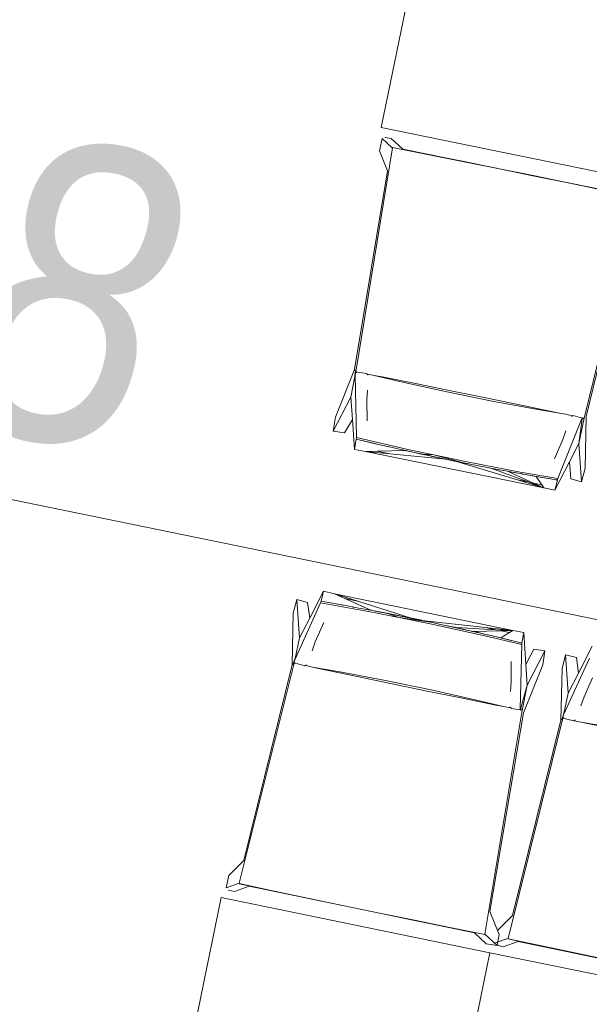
# Model space of a CAD drawing. Header units: metres. Extents: x -94 to 181, y -785 to -637.
# Tile 20 of 54: x 33.24 to 34.29, y -704.64 to -702.84. Entities that reach past the tile are written whole.
import ezdxf
from ezdxf.xclip import XClip

# ---------------------------------------------------------------- set-up
doc = ezdxf.new("R2010")
doc.units = ezdxf.units.M
doc.header["$MEASUREMENT"] = 0
doc.header["$XCLIPFRAME"] = 0
for name, color, linetype, lineweight in [('Mapa Poniatowa - do zatwierdzenia (3)_39_0_Nr_pióra__1', 7, 'Continuous', 13), ('PZT - ogródek_Nr_pióra__101', 7, 'Continuous', 5), ('PZT - ogródek_Nr_pióra__161', 7, 'Continuous', 5), ('Wymiarowanie - PZT_Nr_pióra__101', 7, 'Continuous', 5), ('Wymiarowanie - PZT_Nr_pióra__161', 7, 'Continuous', 5)]:
    doc.layers.add(name, color=color, linetype=linetype, lineweight=lineweight)
doc.layers.add('PZT MDCP', color=7, linetype='Continuous')
doc.layers.add('Wymiarowanie - PZT', color=7, linetype='Continuous')
doc.styles.add('GENERATED_STYLE_1', font='ARIALN.TTF')
doc.dimstyles.new('GENERATED_STYLE__1', dxfattribs={"dimtxt": 0.55, "dimasz": 0.2375, "dimexe": 0.18, "dimexo": 0, "dimgap": 0.09, "dimtad": 1, "dimdec": 0, "dimlfac": 100, "dimzin": 0, "dimdsep": 46, "dimtxsty": 'GENERATED_STYLE_1', "dimblk": 'ARROWHEAD_6', "dimblk1": 'ARROWHEAD_6', "dimblk2": 'ARROWHEAD_6', "dimcen": 0.09, "dimclrd": 7, "dimclre": 7, "dimclrt": 7, "dimadec": 1, "dimazin": 0, "dimtfac": 1, "dimtdec": 4, "dimtmove": 0, "dimatfit": 3, "dimfxl": 0, "dimtolj": 1, "dimtzin": 0, "dimarcsym": 0})
doc.dimstyles.new('GENERATED_STYLE__2', dxfattribs={"dimtxt": 0.55, "dimasz": 0.2375, "dimexe": 0.18, "dimexo": 0, "dimgap": 0.09, "dimtad": 1, "dimdec": 0, "dimlfac": 100, "dimzin": 0, "dimdsep": 46, "dimtxsty": 'GENERATED_STYLE_1', "dimblk": 'ARROWHEAD_6', "dimblk1": 'ARROWHEAD_6', "dimblk2": 'ARROWHEAD_6', "dimcen": 0.09, "dimclrd": 7, "dimclre": 7, "dimclrt": 7, "dimadec": 1, "dimazin": 0, "dimtfac": 1, "dimtdec": 4, "dimtmove": 2, "dimatfit": 3, "dimfxl": 0, "dimtolj": 1, "dimtzin": 0, "dimarcsym": 0})
picture_1 = doc.add_image_def('image1.tif', size_in_pixel=(3509, 6496))

# ---------------------------------------------------------------- blocks, each defined once
blk = doc.blocks.new('Rysunek_1_39', base_point=(43.8985, -710.766))
at = {"layer": 'Mapa Poniatowa - do zatwierdzenia (3)_39_0_Nr_pióra__1'}
image = blk.add_image(picture_1, insert=(-93.5966, -636.5063), size_in_units=(148.5194, 274.9903), rotation=-90, dxfattribs=at)
image.set_boundary_path([(-0.5, -0.5), (3508.5, 6495.5)])
blk = doc.blocks.new('*D14')
at = {"layer": 'Wymiarowanie - PZT_Nr_pióra__101', "linetype": 'Continuous'}
for p, q in [((28.8175, -700.1185), (29.5661, -696.4746)), ((29.0471, -700.1657), (28.5879, -700.0714)), ((26.9446, -709.2357), (28.8175, -700.1185)), ((27.1742, -709.2828), (26.7151, -709.1885)), ((25.0436, -718.4898), (26.9446, -709.2357))]:
    blk.add_line(p, q, dxfattribs=at)
at = {"layer": 'Wymiarowanie - PZT_Nr_pióra__161', "linetype": 'Continuous'}
for p, q in [((28.7202, -699.971), (28.9148, -700.2661)), ((26.8473, -709.0881), (27.0419, -709.3833))]:
    blk.add_line(p, q, dxfattribs=at)
at = {"layer": 'Wymiarowanie - PZT_Nr_pióra__101', "insert": (27.6671, -705.1722), "char_height": 0.55, "attachment_point": 7, "rotation": 78.3916, "style": 'GENERATED_STYLE_1'}
blk.add_mtext('\\A1;{\\fArial Narrow|b0|i1|c238|p34;931}', dxfattribs=at)
blk = doc.blocks.new('ARROWHEAD_6')
at = {"color": 0, "linetype": 'Continuous', "lineweight": 0}
for p, q in [((-0.5, -0.5), (0.5, 0.5)), ((0, 0), (-1, 0))]:
    blk.add_line(p, q, dxfattribs=at)
blk = doc.blocks.new('*D34')
at = {"layer": 'Wymiarowanie - PZT_Nr_pióra__101', "linetype": 'Continuous'}
for p, q in [((9.4008, -705.6633), (11.2622, -696.5439)), ((9.6305, -705.7102), (9.1712, -705.6165)), ((7.5128, -714.9132), (9.4008, -705.6633)), ((7.7424, -714.9601), (7.2832, -714.8664)), ((7.4753, -715.097), (7.5128, -714.9132))]:
    blk.add_line(p, q, dxfattribs=at)
at = {"layer": 'Wymiarowanie - PZT_Nr_pióra__161', "linetype": 'Continuous'}
for p, q in [((9.3033, -705.5159), (9.4983, -705.8108)), ((7.4153, -714.7658), (7.6103, -715.0607))]:
    blk.add_line(p, q, dxfattribs=at)
at = {"layer": 'Wymiarowanie - PZT_Nr_pióra__101', "insert": (8.2434, -710.7836), "char_height": 0.55, "attachment_point": 7, "rotation": 78.4637, "style": 'GENERATED_STYLE_1'}
blk.add_mtext('\\A1;{\\fArial Narrow|b0|i1|c238|p34;944}', dxfattribs=at)
blk = doc.blocks.new('*D35')
at = {"layer": 'Wymiarowanie - PZT_Nr_pióra__101', "linetype": 'Continuous'}
for p, q in [((11.2622, -696.5439), (15.4545, -676.0049)), ((11.4919, -696.5907), (11.0326, -696.497)), ((9.4008, -705.6633), (11.2622, -696.5439)), ((9.6305, -705.7102), (9.1712, -705.6165))]:
    blk.add_line(p, q, dxfattribs=at)
at = {"layer": 'Wymiarowanie - PZT_Nr_pióra__161', "linetype": 'Continuous'}
for p, q in [((11.1647, -696.3964), (11.3597, -696.6913)), ((9.3033, -705.5159), (9.4983, -705.8108))]:
    blk.add_line(p, q, dxfattribs=at)
at = {"layer": 'Wymiarowanie - PZT_Nr_pióra__101', "insert": (10.1181, -701.5989), "char_height": 0.55, "attachment_point": 7, "rotation": 78.4637, "style": 'GENERATED_STYLE_1'}
blk.add_mtext('\\A1;{\\fArial Narrow|b0|i1|c238|p34;931}', dxfattribs=at)
blk = doc.blocks.new('*D60')
at = {"layer": 'Wymiarowanie - PZT_Nr_pióra__101', "linetype": 'Continuous'}
for p, q in [((34.8183, -704.0425), (31.0128, -703.2608)), ((34.8655, -703.8129), (34.7712, -704.2721)), ((47.5965, -706.6674), (34.8183, -704.0425)), ((47.6437, -706.4379), (47.5494, -706.897)), ((48.5467, -706.8626), (47.5965, -706.6674))]:
    blk.add_line(p, q, dxfattribs=at)
at = {"layer": 'Wymiarowanie - PZT_Nr_pióra__161', "linetype": 'Continuous'}
for p, q in [((34.6707, -704.1398), (34.9659, -703.9452)), ((47.4489, -706.7647), (47.7441, -706.5702))]:
    blk.add_line(p, q, dxfattribs=at)
at = {"layer": 'Wymiarowanie - PZT_Nr_pióra__101', "insert": (43.3, -705.6227), "char_height": 0.55, "attachment_point": 7, "rotation": 348.3916, "style": 'GENERATED_STYLE_1'}
blk.add_mtext('\\A1;{\\fArial Narrow|b0|i1|c238|p34;1\xa0305}', dxfattribs=at)
blk = doc.blocks.new('*D61')
at = {"layer": 'Wymiarowanie - PZT_Nr_pióra__101', "linetype": 'Continuous'}
for p, q in [((31.0128, -703.2608), (27.4865, -702.5364)), ((31.06, -703.0312), (30.9657, -703.4903)), ((34.8183, -704.0425), (31.0128, -703.2608)), ((34.8655, -703.8129), (34.7712, -704.2721))]:
    blk.add_line(p, q, dxfattribs=at)
at = {"layer": 'Wymiarowanie - PZT_Nr_pióra__161', "linetype": 'Continuous'}
for p, q in [((30.8652, -703.3581), (31.1604, -703.1635)), ((34.6707, -704.1398), (34.9659, -703.9452))]:
    blk.add_line(p, q, dxfattribs=at)
at = {"layer": 'Wymiarowanie - PZT_Nr_pióra__101', "insert": (32.4205, -703.4376), "char_height": 0.55, "attachment_point": 7, "rotation": 348.3916, "style": 'GENERATED_STYLE_1'}
blk.add_mtext('\\A1;{\\fArial Narrow|b0|i1|c238|p34;388}', dxfattribs=at)
blk = doc.blocks.new('*D136')
at = {"layer": 'Wymiarowanie - PZT_Nr_pióra__101', "linetype": 'Continuous'}
for p, q in [((31.7225, -700.7153), (31.9634, -699.5428)), ((31.9521, -700.7625), (31.4929, -700.6681)), ((29.8496, -709.8324), (31.7225, -700.7153)), ((30.0792, -709.8796), (29.6201, -709.7853)), ((27.9488, -719.086), (29.8496, -709.8324))]:
    blk.add_line(p, q, dxfattribs=at)
at = {"layer": 'Wymiarowanie - PZT_Nr_pióra__161', "linetype": 'Continuous'}
for p, q in [((31.6252, -700.5677), (31.8198, -700.8629)), ((29.7524, -709.6848), (29.9469, -709.98))]:
    blk.add_line(p, q, dxfattribs=at)
at = {"layer": 'Wymiarowanie - PZT_Nr_pióra__101', "char_height": 0.55, "attachment_point": 7, "rotation": 78.3916, "style": 'GENERATED_STYLE_1'}
for s, insert in [('\\A1;{\\fArial Narrow|b0|i1|c238|p34;120}', (31.3771, -701.85)), ('\\A1;{\\fArial Narrow|b0|i1|c238|p34;931}', (30.4658, -706.2861))]:
    blk.add_mtext(s, dxfattribs=dict(at, insert=insert))

msp = doc.modelspace()

# ---------------------------------------------------------------- linework, layer by layer
at = {"layer": 'PZT - ogródek_Nr_pióra__101', "linetype": 'Continuous'}
for p, q in [((33.9048, -703.0344), (34.0103, -702.5206)), ((33.9048, -703.0344), (34.3967, -703.1354)), ((33.9064, -703.0547), (33.9015, -703.0773)), ((33.9249, -703.0716), (33.9064, -703.0547)), ((33.9118, -703.052), (33.9117, -703.0524)), ((33.9117, -703.0524), (33.9227, -703.0542)), ((33.944, -703.0738), (33.9227, -703.0542)), ((33.8582, -703.4818), (33.925, -703.0718)), ((33.925, -703.0708), (33.9249, -703.0716)), ((33.9893, -703.0835), (33.925, -703.0708)), ((33.9252, -703.0711), (33.925, -703.0708)), ((33.9252, -703.0711), (33.925, -703.0718)), ((33.9894, -703.0837), (33.9252, -703.0711)), ((34.3564, -703.1577), (33.944, -703.0738)), ((33.9161, -703.1134), (33.9015, -703.0773)), ((34.0536, -703.0963), (33.9893, -703.0835)), ((34.0536, -703.0965), (33.9894, -703.0837)), ((34.118, -703.1092), (34.0536, -703.0963)), ((34.118, -703.1095), (34.0536, -703.0965)), ((34.1824, -703.1223), (34.118, -703.1092)), ((34.1823, -703.1226), (34.118, -703.1095)), ((33.856, -703.4774), (33.9161, -703.1134)), ((34.2466, -703.1358), (34.1823, -703.1226)), ((34.2467, -703.1356), (34.1824, -703.1223)), ((34.3108, -703.1492), (34.2466, -703.1358)), ((34.3109, -703.149), (34.2467, -703.1356)), ((34.2758, -703.5669), (34.3746, -703.1633)), ((34.3666, -703.2051), (34.2796, -703.5637)), ((33.8208, -703.5652), (33.856, -703.4774)), ((33.856, -703.4774), (33.8581, -703.4817)), ((33.8565, -703.4903), (33.8568, -703.4827)), ((33.8581, -703.4817), (33.8568, -703.4827)), ((33.8568, -703.4827), (33.8569, -703.4879)), ((33.8579, -703.4829), (33.8569, -703.4879)), ((33.8569, -703.4879), (33.8594, -703.6023)), ((33.8581, -703.4817), (33.8579, -703.4829)), ((33.8599, -703.4833), (33.8579, -703.4829)), ((33.8582, -703.4818), (33.8581, -703.4817)), ((33.8654, -703.4832), (33.8582, -703.4818)), ((33.8785, -703.4852), (33.8654, -703.4832)), ((33.8782, -703.4854), (33.8785, -703.4852)), ((33.8784, -703.4858), (33.8782, -703.4854)), ((33.8785, -703.4852), (33.8784, -703.4858)), ((33.8784, -703.4858), (33.8805, -703.4873)), ((33.8793, -703.487), (33.8784, -703.4858)), ((33.8784, -703.4858), (33.8788, -703.4859)), ((33.8804, -703.4872), (33.8788, -703.4859)), ((33.8788, -703.4859), (33.8796, -703.486)), ((33.8801, -703.488), (33.8793, -703.487)), ((33.8796, -703.486), (33.892, -703.4885)), ((33.892, -703.4885), (33.9414, -703.5002)), ((33.892, -703.4885), (33.9064, -703.4913)), ((33.8492, -703.5281), (33.8565, -703.4903)), ((33.9064, -703.4913), (33.9707, -703.5041)), ((33.9414, -703.5002), (34.0245, -703.5186)), ((33.9707, -703.5041), (34.035, -703.5171)), ((33.8786, -703.533), (33.8796, -703.5155)), ((34.0245, -703.5186), (34.1079, -703.5355)), ((34.035, -703.5171), (34.0993, -703.5302)), ((33.8492, -703.5281), (33.8167, -703.5907)), ((33.852, -703.569), (33.8492, -703.5281)), ((33.8788, -703.5714), (33.8786, -703.533)), ((34.0993, -703.5302), (34.1636, -703.5434)), ((34.1079, -703.5355), (34.1915, -703.5511)), ((34.1636, -703.5434), (34.2278, -703.5568)), ((34.1915, -703.5511), (34.2417, -703.5597)), ((34.2278, -703.5568), (34.2417, -703.5597)), ((34.2417, -703.5597), (34.2546, -703.5624)), ((33.8167, -703.5907), (33.8208, -703.5652)), ((33.8372, -703.5938), (33.852, -703.569)), ((33.8557, -703.6241), (33.852, -703.569)), ((34.2276, -703.6772), (34.272, -703.5672)), ((34.2546, -703.5624), (34.2528, -703.5629)), ((34.253, -703.5639), (34.2543, -703.5633)), ((34.2543, -703.5633), (34.2557, -703.5626)), ((34.2546, -703.5624), (34.2557, -703.5626)), ((34.2557, -703.5626), (34.2558, -703.5623)), ((34.256, -703.5624), (34.2557, -703.5626)), ((34.2558, -703.5623), (34.2559, -703.562)), ((34.2687, -703.5654), (34.2559, -703.562)), ((34.2759, -703.5668), (34.266, -703.6129)), ((34.2723, -703.5678), (34.266, -703.6129)), ((34.2757, -703.5668), (34.2687, -703.5654)), ((34.2723, -703.5678), (34.2757, -703.5668)), ((34.2758, -703.5669), (34.2757, -703.5668)), ((34.2759, -703.5668), (34.2758, -703.5669)), ((34.2796, -703.5637), (34.2777, -703.6583)), ((33.8167, -703.5907), (33.8372, -703.5938)), ((34.2426, -703.5898), (34.2371, -703.606)), ((33.8589, -703.6052), (33.8557, -703.6241)), ((33.8592, -703.6037), (33.8589, -703.6052)), ((33.8589, -703.6052), (33.8964, -703.6141)), ((33.8589, -703.6052), (33.8928, -703.6131)), ((33.8594, -703.6023), (33.8592, -703.6037)), ((33.8594, -703.6023), (33.9589, -703.6253)), ((33.8964, -703.6141), (33.8928, -703.6131)), ((33.8964, -703.6141), (33.9163, -703.6186)), ((33.8964, -703.6141), (33.8974, -703.6142)), ((33.8993, -703.6147), (33.8964, -703.6141)), ((34.2219, -703.6411), (34.2371, -703.606)), ((34.266, -703.6129), (34.249, -703.6465)), ((34.2714, -703.6833), (34.266, -703.6129)), ((33.8557, -703.6242), (33.8557, -703.6241)), ((33.8557, -703.6242), (33.8761, -703.6277)), ((33.897, -703.6273), (33.8761, -703.6277)), ((33.8761, -703.6277), (34.2024, -703.6941)), ((33.8761, -703.6277), (33.9206, -703.6321)), ((33.9493, -703.6262), (33.897, -703.6273)), ((33.9206, -703.6321), (33.897, -703.6273)), ((33.9164, -703.6187), (33.9163, -703.6186)), ((33.9166, -703.6187), (33.9164, -703.6187)), ((33.9167, -703.6187), (33.9166, -703.6187)), ((33.9166, -703.6187), (33.9166, -703.6187)), ((33.9169, -703.6188), (33.9167, -703.6187)), ((33.9591, -703.6283), (33.9169, -703.6188)), ((33.9206, -703.6321), (34.0229, -703.6421)), ((33.9408, -703.6244), (33.9493, -703.6262)), ((33.9495, -703.6262), (33.9493, -703.6262)), ((33.9548, -703.6274), (33.9495, -703.6262)), ((33.9548, -703.6274), (33.9786, -703.6327)), ((33.9625, -703.6291), (33.9548, -703.6274)), ((33.9589, -703.6253), (34.0012, -703.6342)), ((33.9591, -703.6283), (33.9625, -703.6291)), ((33.9626, -703.6291), (33.9786, -703.6327)), ((33.9777, -703.6323), (33.9626, -703.6291)), ((33.9777, -703.6323), (33.9796, -703.6327)), ((33.9786, -703.6327), (33.9777, -703.6323)), ((33.9796, -703.6327), (33.9786, -703.6327)), ((33.9786, -703.6327), (33.9971, -703.6365)), ((33.9796, -703.6327), (33.9971, -703.6365)), ((33.9804, -703.6328), (33.9796, -703.6327)), ((33.9804, -703.6328), (34.0039, -703.6379)), ((34.0012, -703.6342), (33.9804, -703.6328)), ((33.9805, -703.6328), (34.0419, -703.6459)), ((33.9971, -703.6365), (34.0176, -703.641)), ((33.9971, -703.6365), (34.0423, -703.646)), ((34.0012, -703.6342), (34.0588, -703.6464)), ((34.0012, -703.6342), (34.0576, -703.6489)), ((34.005, -703.6382), (34.0039, -703.6379)), ((34.0418, -703.6459), (34.005, -703.6382)), ((34.0215, -703.6418), (34.0176, -703.641)), ((34.0215, -703.6418), (34.0229, -703.6421)), ((34.0229, -703.6421), (34.0418, -703.6459)), ((34.0418, -703.6459), (34.0423, -703.646)), ((34.0423, -703.646), (34.0423, -703.646)), ((34.0423, -703.646), (34.0428, -703.6461)), ((34.1541, -703.6796), (34.0423, -703.646)), ((34.0434, -703.6462), (34.0428, -703.6461)), ((34.0435, -703.6462), (34.0434, -703.6462)), ((34.0601, -703.6497), (34.0435, -703.6462)), ((34.0453, -703.6466), (34.0435, -703.6462)), ((34.0453, -703.6466), (34.0588, -703.6493)), ((34.0453, -703.6466), (34.0601, -703.6497)), ((34.0576, -703.6489), (34.0453, -703.6466)), ((34.0576, -703.6489), (34.0588, -703.6493)), ((34.0588, -703.6464), (34.1591, -703.6654)), ((34.0795, -703.6534), (34.0588, -703.6493)), ((34.0588, -703.6493), (34.0611, -703.6499)), ((34.0601, -703.6497), (34.0611, -703.6499)), ((34.0611, -703.6499), (34.061, -703.6497)), ((34.0611, -703.6499), (34.0795, -703.6534)), ((34.249, -703.6465), (34.2225, -703.6988)), ((34.249, -703.6465), (34.2514, -703.6781)), ((34.0796, -703.6534), (34.0795, -703.6534)), ((34.0796, -703.6534), (34.0828, -703.654)), ((34.0828, -703.654), (34.1053, -703.6585)), ((34.0828, -703.654), (34.1274, -703.6625)), ((34.1053, -703.6585), (34.1274, -703.6625)), ((34.1736, -703.6836), (34.1053, -703.6585)), ((34.1276, -703.6626), (34.1274, -703.6625)), ((34.1282, -703.6627), (34.1276, -703.6626)), ((34.1282, -703.6627), (34.1358, -703.6641)), ((34.1282, -703.6627), (34.1356, -703.664)), ((34.1356, -703.664), (34.1358, -703.6641)), ((34.1356, -703.664), (34.1414, -703.6651)), ((34.1358, -703.6641), (34.1439, -703.6657)), ((34.1358, -703.6641), (34.1834, -703.6856)), ((34.1414, -703.6651), (34.1418, -703.6652)), ((34.1418, -703.6652), (34.1439, -703.6656)), ((34.1418, -703.6652), (34.1439, -703.6657)), ((34.1439, -703.6656), (34.1439, -703.6656)), ((34.1444, -703.6656), (34.1439, -703.6656)), ((34.145, -703.6657), (34.1439, -703.6657)), ((34.1439, -703.6657), (34.1623, -703.6689)), ((34.1439, -703.6657), (34.1446, -703.6657)), ((34.145, -703.6657), (34.145, -703.6657)), ((34.145, -703.6657), (34.1623, -703.6689)), ((34.1591, -703.6654), (34.2276, -703.6772)), ((34.1626, -703.6689), (34.1623, -703.6689)), ((34.1633, -703.6691), (34.1626, -703.6689)), ((34.1641, -703.6692), (34.1633, -703.6691)), ((34.1641, -703.6692), (34.188, -703.6736)), ((34.1641, -703.6692), (34.225, -703.6798)), ((34.2777, -703.6583), (34.2714, -703.6833)), ((34.1736, -703.6836), (34.1541, -703.6796)), ((34.2024, -703.6941), (34.1541, -703.6796)), ((34.2024, -703.6941), (34.1736, -703.6836)), ((34.1985, -703.6886), (34.1834, -703.6856)), ((34.1834, -703.6856), (34.2024, -703.6941)), ((34.188, -703.6736), (34.225, -703.6798)), ((34.1985, -703.6886), (34.188, -703.6736)), ((34.2225, -703.6988), (34.2269, -703.6802)), ((34.225, -703.6798), (34.2255, -703.6799)), ((34.2261, -703.68), (34.2255, -703.6799)), ((34.2261, -703.68), (34.2265, -703.6801)), ((34.2269, -703.6802), (34.2265, -703.6801)), ((34.2269, -703.6802), (34.2273, -703.6787)), ((34.2273, -703.6787), (34.2276, -703.6772)), ((34.2514, -703.6781), (34.2714, -703.6833)), ((34.2024, -703.6941), (34.1985, -703.6886)), ((34.2024, -703.6941), (34.2225, -703.6988)), ((33.6211, -704.4269), (33.6258, -704.4039))]:
    msp.add_line(p, q, dxfattribs=at)
at = {"layer": 'PZT - ogródek_Nr_pióra__161', "linetype": 'Continuous'}
for p, q in [((33.799, -703.8836), (33.7738, -703.9328)), ((33.7945, -703.9022), (33.799, -703.8836)), ((33.799, -703.8836), (33.799, -703.8836)), ((33.799, -703.8836), (33.8191, -703.8884)), ((33.75, -703.899), (33.7436, -703.924)), ((33.75, -703.899), (33.77, -703.9042)), ((33.7551, -703.9693), (33.75, -703.899)), ((33.77, -703.9042), (33.7738, -703.9328)), ((33.7938, -703.9052), (33.7941, -703.9037)), ((33.7941, -703.9037), (33.7945, -703.9022)), ((33.7945, -703.9022), (33.8324, -703.9088)), ((33.7945, -703.9022), (33.8287, -703.9083)), ((33.8191, -703.8884), (34.1452, -703.9559)), ((33.8191, -703.8884), (33.8617, -703.9019)), ((33.8382, -703.897), (33.8191, -703.8884)), ((33.8617, -703.9019), (33.8382, -703.897)), ((33.8858, -703.9186), (33.8382, -703.897)), ((33.8617, -703.9019), (33.9597, -703.933)), ((33.7464, -704.0093), (33.7938, -703.9052)), ((33.7938, -703.9052), (33.8943, -703.9232)), ((33.8324, -703.9088), (33.8287, -703.9083)), ((33.8324, -703.9088), (33.8525, -703.9125)), ((33.8324, -703.9088), (33.8334, -703.9092)), ((33.8353, -703.9095), (33.8324, -703.9088)), ((33.8526, -703.9126), (33.8525, -703.9125)), ((33.8528, -703.9126), (33.8526, -703.9126)), ((33.8529, -703.9126), (33.8528, -703.9126)), ((33.8528, -703.9126), (33.8528, -703.9126)), ((33.8531, -703.9127), (33.8529, -703.9126)), ((33.8956, -703.9205), (33.8531, -703.9127)), ((33.8772, -703.9169), (33.8858, -703.9186)), ((33.886, -703.9186), (33.8858, -703.9186)), ((33.8914, -703.9197), (33.886, -703.9186)), ((33.8914, -703.9197), (33.9153, -703.9242)), ((33.8991, -703.9212), (33.8914, -703.9197)), ((33.8956, -703.9205), (33.8991, -703.9212)), ((33.8992, -703.9212), (33.9153, -703.9242)), ((33.9143, -703.9241), (33.8992, -703.9212)), ((33.7436, -703.924), (33.7414, -704.0185)), ((33.7738, -703.9328), (33.7551, -703.9693)), ((33.8943, -703.9232), (33.9367, -703.9317)), ((33.9143, -703.9241), (33.9162, -703.9245)), ((33.9153, -703.9242), (33.9143, -703.9241)), ((33.9162, -703.9245), (33.9153, -703.9242)), ((33.9153, -703.9242), (33.9338, -703.9279)), ((33.9162, -703.9245), (33.9338, -703.9279)), ((33.917, -703.9248), (33.9162, -703.9245)), ((33.917, -703.9248), (33.9406, -703.9293)), ((33.9367, -703.9317), (33.917, -703.9248)), ((33.9171, -703.9248), (33.9787, -703.937)), ((33.9338, -703.9279), (33.9544, -703.932)), ((33.9338, -703.9279), (33.979, -703.9371)), ((33.9367, -703.9317), (33.9944, -703.9433)), ((33.9367, -703.9317), (33.9943, -703.9404)), ((33.9417, -703.9295), (33.9406, -703.9293)), ((33.9785, -703.937), (33.9417, -703.9295)), ((33.9583, -703.9327), (33.9544, -703.932)), ((33.9583, -703.9327), (33.9597, -703.933)), ((33.9597, -703.933), (33.9785, -703.937)), ((33.9785, -703.937), (33.979, -703.9371)), ((33.979, -703.9371), (33.9791, -703.9371)), ((33.9791, -703.9371), (33.9795, -703.9372)), ((34.095, -703.9503), (33.9791, -703.9371)), ((33.9801, -703.9373), (33.9795, -703.9372)), ((33.9802, -703.9373), (33.9801, -703.9373)), ((33.9969, -703.9407), (33.9802, -703.9373)), ((33.9821, -703.9377), (33.9802, -703.9373)), ((33.9821, -703.9377), (33.9955, -703.9406)), ((33.9821, -703.9377), (33.9969, -703.9407)), ((33.9943, -703.9404), (33.9821, -703.9377)), ((33.7994, -703.9412), (33.784, -703.9763)), ((33.9943, -703.9404), (33.9955, -703.9406)), ((33.9944, -703.9433), (34.0941, -703.9653)), ((34.0162, -703.945), (33.9955, -703.9406)), ((33.9955, -703.9406), (33.9979, -703.9409)), ((33.9969, -703.9407), (33.9979, -703.9409)), ((33.9979, -703.9409), (33.9977, -703.941)), ((33.9979, -703.9409), (34.0162, -703.945)), ((34.0162, -703.945), (34.0162, -703.945)), ((34.0162, -703.945), (34.0195, -703.9457)), ((34.0195, -703.9457), (34.0419, -703.9504)), ((34.0195, -703.9457), (34.0638, -703.9554)), ((34.0419, -703.9504), (34.0638, -703.9554)), ((34.1146, -703.9543), (34.0419, -703.9504)), ((34.064, -703.9555), (34.0638, -703.9554)), ((34.0646, -703.9556), (34.064, -703.9555)), ((34.0646, -703.9556), (34.0722, -703.9573)), ((34.0646, -703.9556), (34.0719, -703.9573)), ((34.0719, -703.9573), (34.0722, -703.9573)), ((34.0719, -703.9573), (34.0777, -703.9586)), ((34.0722, -703.9573), (34.1243, -703.9563)), ((34.0722, -703.9573), (34.0802, -703.959)), ((34.1146, -703.9543), (34.095, -703.9503)), ((34.1452, -703.9559), (34.095, -703.9503)), ((34.1452, -703.9559), (34.1146, -703.9543)), ((34.1243, -703.9563), (34.1452, -703.9559)), ((34.1395, -703.9595), (34.1243, -703.9563)), ((34.1452, -703.9559), (34.1395, -703.9595)), ((34.1452, -703.9559), (34.1655, -703.9595)), ((33.7551, -703.9693), (33.7469, -704.0069)), ((33.784, -703.9763), (33.7781, -703.9929)), ((34.0777, -703.9586), (34.0781, -703.9587)), ((34.0781, -703.9587), (34.0802, -703.9592)), ((34.0781, -703.9587), (34.0802, -703.959)), ((34.0812, -703.9594), (34.0802, -703.959)), ((34.0802, -703.959), (34.0983, -703.9633)), ((34.0802, -703.959), (34.0809, -703.9593)), ((34.0802, -703.9592), (34.0802, -703.9592)), ((34.0807, -703.9593), (34.0802, -703.9592)), ((34.0813, -703.9594), (34.0812, -703.9594)), ((34.0813, -703.9594), (34.0983, -703.9633)), ((34.0941, -703.9653), (34.1617, -703.9814)), ((34.0987, -703.9634), (34.0983, -703.9633)), ((34.0994, -703.9636), (34.0987, -703.9634)), ((34.1001, -703.9637), (34.0994, -703.9636)), ((34.1001, -703.9637), (34.1238, -703.9692)), ((34.1001, -703.9637), (34.1603, -703.978)), ((34.1395, -703.9595), (34.1238, -703.9692)), ((34.1238, -703.9692), (34.1603, -703.978)), ((34.1655, -703.9595), (34.1622, -703.9785)), ((34.1692, -704.0181), (34.1655, -703.9595)), ((34.1617, -703.9814), (34.1591, -704.1)), ((34.1603, -703.978), (34.1608, -703.9781)), ((34.1614, -703.9783), (34.1608, -703.9781)), ((34.1614, -703.9783), (34.1618, -703.9783)), ((34.1619, -703.9799), (34.1617, -703.9814)), ((34.1622, -703.9785), (34.1618, -703.9783)), ((34.1622, -703.9785), (34.1619, -703.9799)), ((34.1692, -704.0181), (34.1839, -703.99)), ((34.2043, -703.9931), (34.1716, -704.0556)), ((34.1839, -703.99), (34.2043, -703.9931)), ((34.2002, -704.0186), (34.2043, -703.9931)), ((34.2909, -703.9846), (34.2657, -704.0338)), ((33.7469, -704.0069), (33.7442, -704.0141)), ((33.7442, -704.0141), (33.7464, -704.0093)), ((33.7453, -704.0143), (33.7464, -704.0093)), ((34.1422, -704.0124), (34.1423, -704.0506)), ((34.2419, -704), (34.2355, -704.025)), ((34.2383, -704.1103), (34.2857, -704.0062)), ((34.2419, -704), (34.2618, -704.0052)), ((34.247, -704.0704), (34.2419, -704)), ((34.2618, -704.0052), (34.2657, -704.0338)), ((33.7452, -704.0154), (33.6449, -704.4186)), ((33.7414, -704.0185), (33.6532, -704.3768)), ((33.7414, -704.0185), (33.745, -704.0155)), ((33.745, -704.0155), (33.7442, -704.0141)), ((33.745, -704.0155), (33.7453, -704.0143)), ((33.7452, -704.0154), (33.745, -704.0155)), ((33.7523, -704.0169), (33.7452, -704.0154)), ((33.7473, -704.0147), (33.7453, -704.0143)), ((33.7651, -704.0203), (33.7523, -704.0169)), ((33.7653, -704.0197), (33.765, -704.02)), ((33.765, -704.02), (33.7651, -704.0203)), ((33.7651, -704.0203), (33.7653, -704.0197)), ((33.7666, -704.0189), (33.7653, -704.0197)), ((33.7653, -704.0197), (33.7678, -704.0192)), ((33.7653, -704.0197), (33.7657, -704.0198)), ((33.7677, -704.0192), (33.7657, -704.0198)), ((33.7657, -704.0198), (33.7665, -704.0199)), ((33.7665, -704.0199), (33.7788, -704.0226)), ((33.7677, -704.0183), (33.7666, -704.0189)), ((33.7788, -704.0226), (33.8289, -704.0313)), ((33.7788, -704.0226), (33.7932, -704.0256)), ((33.7932, -704.0256), (33.8573, -704.0392)), ((34.1647, -704.1063), (34.2002, -704.0186)), ((34.1716, -704.0556), (34.1692, -704.0181)), ((34.2355, -704.025), (34.2333, -704.1196)), ((33.8289, -704.0313), (33.9125, -704.0472)), ((33.8573, -704.0392), (33.9215, -704.0527)), ((33.9125, -704.0472), (33.9958, -704.0644)), ((34.2657, -704.0338), (34.247, -704.0704)), ((34.2913, -704.0422), (34.2759, -704.0774)), ((33.9215, -704.0527), (33.9858, -704.066)), ((33.9858, -704.066), (34.0501, -704.0792)), ((33.9958, -704.0644), (34.0788, -704.0831)), ((34.141, -704.0676), (34.1423, -704.0506)), ((34.1596, -704.0996), (34.1716, -704.0556)), ((34.1626, -704.102), (34.1716, -704.0556)), ((34.0501, -704.0792), (34.1144, -704.0922)), ((34.0788, -704.0831), (34.1283, -704.095)), ((34.247, -704.0704), (34.2388, -704.1079)), ((34.2759, -704.0774), (34.27, -704.0939)), ((34.1625, -704.1018), (34.0942, -704.5117)), ((34.1144, -704.0922), (34.1283, -704.095)), ((34.1283, -704.095), (34.1413, -704.0976)), ((34.1413, -704.0976), (34.1398, -704.0964)), ((34.1403, -704.0956), (34.1413, -704.0966)), ((34.1413, -704.0966), (34.1423, -704.0978)), ((34.1413, -704.0976), (34.1423, -704.0978)), ((34.1423, -704.0981), (34.1422, -704.0984)), ((34.1553, -704.1004), (34.1422, -704.0984)), ((34.1425, -704.0982), (34.1423, -704.0978)), ((34.1423, -704.0978), (34.1423, -704.0981)), ((34.1624, -704.1018), (34.1553, -704.1004)), ((34.1596, -704.0996), (34.1624, -704.1018)), ((34.1625, -704.1018), (34.1624, -704.1018)), ((34.1626, -704.102), (34.1625, -704.1018)), ((34.1033, -704.4701), (34.1647, -704.1063)), ((34.237, -704.1164), (34.1368, -704.5196)), ((34.2333, -704.1196), (34.1451, -704.4778)), ((34.2333, -704.1196), (34.2369, -704.1165)), ((34.2388, -704.1079), (34.2361, -704.1151)), ((34.2361, -704.1151), (34.2383, -704.1103)), ((34.2369, -704.1165), (34.2361, -704.1151)), ((34.2369, -704.1165), (34.2372, -704.1153)), ((34.237, -704.1164), (34.2369, -704.1165)), ((34.2442, -704.1179), (34.237, -704.1164)), ((34.2372, -704.1153), (34.2383, -704.1103)), ((34.2392, -704.1157), (34.2372, -704.1153)), ((34.257, -704.1213), (34.2442, -704.1179)), ((34.2584, -704.12), (34.2572, -704.1207)), ((34.2572, -704.1207), (34.2597, -704.1202)), ((34.2596, -704.1203), (34.2576, -704.1208)), ((34.2596, -704.1194), (34.2584, -704.12)), ((34.2572, -704.1207), (34.2568, -704.121)), ((34.2568, -704.121), (34.257, -704.1213)), ((34.257, -704.1213), (34.2572, -704.1207)), ((34.2572, -704.1207), (34.2576, -704.1208)), ((34.2576, -704.1208), (34.2584, -704.121)), ((34.2584, -704.121), (34.2707, -704.1236)), ((34.2707, -704.1236), (34.3208, -704.1323)), ((34.2707, -704.1236), (34.2851, -704.1267)), ((34.2851, -704.1267), (34.3492, -704.1403)), ((33.6532, -704.3768), (33.6255, -704.4042)), ((33.6447, -704.4186), (33.6211, -704.4269)), ((33.6632, -704.4242), (33.6359, -704.4338)), ((33.6446, -704.4194), (33.6447, -704.4186)), ((33.6448, -704.4192), (33.6446, -704.4194)), ((33.7086, -704.4331), (33.6446, -704.4194)), ((33.6448, -704.4192), (33.6449, -704.4186)), ((33.7088, -704.4329), (33.6448, -704.4192)), ((34.0752, -704.5096), (33.6632, -704.4242)), ((33.5061, -704.9587), (33.6116, -704.445)), ((34.1035, -704.546), (33.6116, -704.445)), ((33.625, -704.4316), (33.6251, -704.4311)), ((33.6251, -704.4311), (33.6359, -704.4338)), ((33.7728, -704.4467), (33.7086, -704.4331)), ((33.7729, -704.4465), (33.7088, -704.4329)), ((33.837, -704.4602), (33.7728, -704.4467)), ((33.8371, -704.46), (33.7729, -704.4465)), ((33.9014, -704.4735), (33.837, -704.4602)), ((33.9014, -704.4733), (33.8371, -704.46)), ((33.9657, -704.4865), (33.9014, -704.4733)), ((33.9657, -704.4867), (33.9014, -704.4735)), ((34.1202, -704.5123), (34.1033, -704.4701)), ((34.1451, -704.4778), (34.1174, -704.5053)), ((34.0299, -704.4995), (33.9657, -704.4865)), ((34.03, -704.4998), (33.9657, -704.4867)), ((34.0941, -704.5123), (34.0299, -704.4995)), ((34.0942, -704.5126), (34.03, -704.4998)), ((34.0965, -704.5293), (34.0752, -704.5096)), ((34.0942, -704.5117), (34.0941, -704.5123)), ((34.0941, -704.5123), (34.0942, -704.5126)), ((34.0944, -704.5118), (34.0942, -704.5126)), ((34.1169, -704.5326), (34.0944, -704.5118)), ((34.1169, -704.5326), (34.1202, -704.5123)), ((34.0965, -704.5293), (34.1169, -704.5326)), ((34.1366, -704.5197), (34.1129, -704.528)), ((34.1169, -704.5326), (34.117, -704.5321)), ((34.117, -704.5321), (34.1277, -704.5348)), ((34.1551, -704.5253), (34.1277, -704.5348)), ((34.1365, -704.5205), (34.1366, -704.5197)), ((34.1367, -704.5203), (34.1365, -704.5205)), ((34.2005, -704.5342), (34.1365, -704.5205)), ((34.1367, -704.5203), (34.1368, -704.5196)), ((34.2007, -704.534), (34.1367, -704.5203)), ((34.5671, -704.6107), (34.1551, -704.5253)), ((34.2647, -704.5478), (34.2005, -704.5342)), ((34.2648, -704.5476), (34.2007, -704.534)), ((33.998, -705.0597), (34.1035, -704.546)), ((33.998, -705.0597), (34.1035, -704.546)), ((34.5954, -704.6471), (34.1035, -704.546)), ((34.3289, -704.5613), (34.2647, -704.5478)), ((34.329, -704.561), (34.2648, -704.5476))]:
    msp.add_line(p, q, dxfattribs=at)

# ---------------------------------------------------------------- block references
at = {"layer": 'PZT MDCP', "linetype": 'Continuous'}
ref = msp.add_blockref('Rysunek_1_39', (43.8985, -710.766), dxfattribs=at)
XClip(ref).set_block_clipping_path([(-93.5966232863, -785.025747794), (181.3936544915, -636.5063033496)])

# ---------------------------------------------------------------- dimensions: what is measured, and where the dimension line sits
at = {"layer": 'Wymiarowanie - PZT', "linetype": 'Continuous'}
for base, p1, p2, angle, dimstyle, picture, middle, turn in [((11.2622, -696.5439), (33.4759, -710.5774), (35.3488, -701.4602), 78.4637, 'GENERATED_STYLE__1', '*D35', (9.9739, -700.9305), 78.4637), ((28.8175, -700.1185), (33.4759, -710.5774), (35.3488, -701.4602), 78.3916, 'GENERATED_STYLE__1', '*D14', (27.5237, -704.5036), 78.3916), ((9.4008, -705.6633), (28.378, -719.1721), (33.4759, -710.5774), 78.4637, 'GENERATED_STYLE__1', '*D34', (8.0992, -710.1152), 78.4637), ((31.7225, -700.7153), (33.4759, -710.5774), (35.3488, -701.4602), 78.3916, 'GENERATED_STYLE__1', '*D136', (30.3224, -705.6175), 78.3916), ((31.0128, -703.2608), (35.3488, -701.4602), (31.5786, -700.5066), 168.3916, 'GENERATED_STYLE__1', '*D61', (33.0891, -703.2942), 348.3916), ((34.8183, -704.0425), (48.127, -704.0852), (35.3488, -701.4602), 168.3916, 'GENERATED_STYLE__2', '*D60', (44.2765, -705.5426), 348.3916)]:
    dim = msp.add_linear_dim(base=base, p1=p1, p2=p2, angle=angle, dimstyle=dimstyle, dxfattribs=at)
    dim.commit()
    dim.dimension.update_dxf_attribs({"geometry": picture, "text_midpoint": middle, "dimtype": 160, "text_rotation": turn})

doc.saveas('drawing.dxf')
